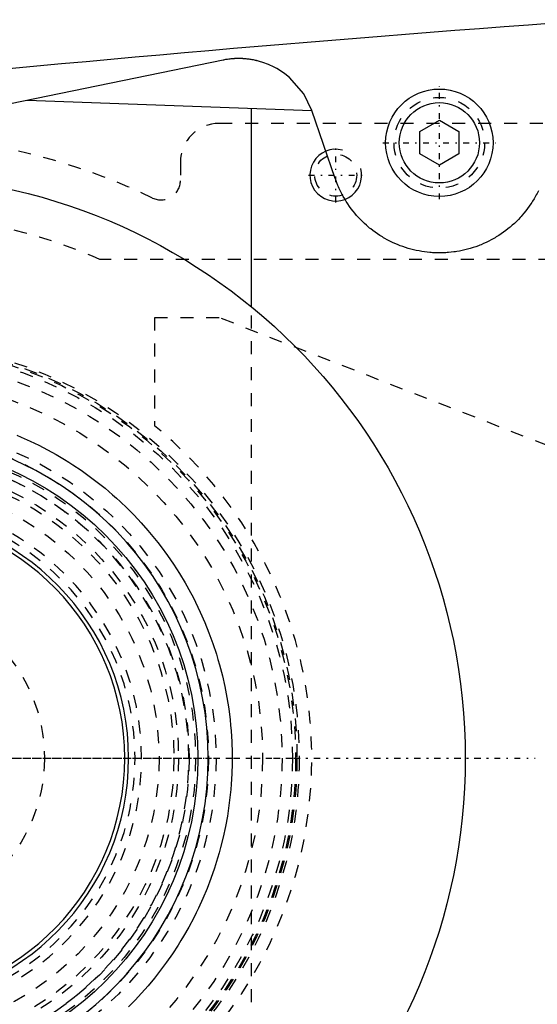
# Model space of a CAD drawing. Extents: x -702 to 168, y -90 to 90.
# Tile 5 of 14: x -639 to -599, y -19 to 57. Entities that reach past the tile are written whole.
import ezdxf

# ---------------------------------------------------------------- set-up
doc = ezdxf.new("R2010")
doc.units = 0
doc.linetypes.add('CENTER', pattern=[1.5, 0.45, -0.5, 0.05, -0.5])
doc.linetypes.add('DASHED', pattern=[2, 1, -1])
for name, color, linetype in [('AM_0', 7, 'CONTINUOUS'), ('AM_10', 7, 'CONTINUOUS'), ('AM_3', 7, 'DASHED'), ('AM_7', 7, 'CENTER')]:
    doc.layers.add(name, color=color, linetype=linetype)

msp = doc.modelspace()

# ---------------------------------------------------------------- linework, layer by layer
at = {"layer": 'AM_0', "color": 7, "linetype": 'CONTINUOUS'}
for p, q in [((-623.705, 53.878), (-659.538, 46.532)), ((-638.831, 50.777), (-616.839, 49.987)), ((-621.5, 34.825), (-621.5, 50.13)), ((-615.041, 44.743), (-616.839, 49.987)), ((-608.5, 48.366), (-607, 49.232)), ((-607, 49.232), (-605.5, 48.366)), ((-608.5, 46.634), (-608.5, 48.366)), ((-605.5, 48.366), (-605.5, 46.634)), ((-607, 45.768), (-608.5, 46.634)), ((-605.5, 46.634), (-607, 45.768))]:
    msp.add_line(p, q, dxfattribs=at)
for points in [[(-616.839, 49.987, 0), (-617.471, 51.272, 0), (-618.567, 52.531, 0), (-618.94, 52.83, 0), (-619.336, 53.098, 0), (-619.542, 53.22, 0), (-619.752, 53.334, 0), (-620.186, 53.536, 0), (-620.634, 53.703, 0), (-620.902, 53.783, 0), (-620.979, 53.804, 0), (-621.056, 53.824, 0), (-621.095, 53.833, 0), (-621.133, 53.842, 0), (-621.211, 53.86, 0), (-621.289, 53.877, 0), (-621.367, 53.892, 0), (-621.446, 53.907, 0), (-621.524, 53.92, 0), (-621.564, 53.927, 0), (-621.603, 53.933, 0), (-621.682, 53.944, 0), (-621.761, 53.954, 0), (-621.84, 53.964, 0), (-621.92, 53.972, 0), (-621.966, 53.976, 0), (-621.979, 53.977, 0), (-621.992, 53.978, 0), (-621.999, 53.979, 0), (-622.006, 53.98, 0), (-622.019, 53.981, 0), (-622.032, 53.982, 0), (-622.039, 53.982, 0), (-622.045, 53.983, 0), (-622.059, 53.984, 0), (-622.072, 53.985, 0), (-622.079, 53.985, 0), (-622.085, 53.986, 0), (-622.099, 53.987, 0), (-622.112, 53.987, 0), (-622.125, 53.988, 0), (-622.138, 53.989, 0), (-622.152, 53.99, 0), (-622.158, 53.99, 0), (-622.165, 53.991, 0), (-622.178, 53.991, 0), (-622.191, 53.992, 0), (-622.205, 53.993, 0), (-622.218, 53.993, 0), (-622.231, 53.994, 0), (-622.238, 53.994, 0), (-622.244, 53.995, 0), (-622.258, 53.995, 0), (-622.271, 53.996, 0), (-622.278, 53.996, 0), (-622.284, 53.996, 0), (-622.298, 53.997, 0), (-622.311, 53.997, 0), (-622.318, 53.997, 0), (-622.324, 53.997, 0), (-622.337, 53.998, 0), (-622.351, 53.998, 0), (-622.364, 53.998, 0), (-622.377, 53.999, 0), (-622.391, 53.999, 0), (-622.397, 53.999, 0), (-622.404, 53.999, 0), (-622.417, 53.999, 0), (-622.43, 54, 0), (-622.444, 54, 0), (-622.457, 54, 0), (-622.47, 54, 0), (-622.477, 54, 0), (-622.484, 54, 0), (-622.497, 54, 0), (-622.51, 54, 0), (-622.517, 54, 0), (-622.524, 54, 0), (-622.537, 54, 0), (-622.55, 54, 0), (-622.557, 54, 0), (-622.563, 54, 0), (-622.577, 54, 0), (-622.59, 53.999, 0), (-622.603, 53.999, 0), (-622.617, 53.999, 0), (-622.63, 53.999, 0), (-622.636, 53.998, 0), (-622.643, 53.998, 0), (-622.656, 53.998, 0), (-622.67, 53.998, 0), (-622.683, 53.997, 0), (-622.696, 53.997, 0), (-622.71, 53.996, 0), (-622.716, 53.996, 0), (-622.723, 53.996, 0), (-622.736, 53.995, 0), (-622.749, 53.995, 0), (-622.763, 53.994, 0), (-622.776, 53.994, 0), (-622.789, 53.993, 0), (-622.796, 53.993, 0), (-622.803, 53.992, 0), (-622.816, 53.992, 0), (-622.829, 53.991, 0), (-622.842, 53.99, 0), (-622.856, 53.989, 0), (-622.869, 53.989, 0), (-622.876, 53.988, 0), (-622.882, 53.988, 0), (-622.895, 53.987, 0), (-622.909, 53.986, 0), (-622.922, 53.985, 0), (-622.935, 53.984, 0), (-622.948, 53.983, 0), (-622.955, 53.983, 0), (-622.962, 53.982, 0), (-622.975, 53.981, 0), (-622.988, 53.98, 0), (-622.995, 53.98, 0), (-623.001, 53.979, 0), (-623.015, 53.978, 0), (-623.028, 53.977, 0), (-623.035, 53.976, 0), (-623.041, 53.976, 0), (-623.054, 53.974, 0), (-623.068, 53.973, 0), (-623.114, 53.969, 0), (-623.193, 53.96, 0), (-623.272, 53.95, 0), (-623.351, 53.939, 0), (-623.43, 53.927, 0), (-623.47, 53.921, 0), (-623.509, 53.915, 0), (-623.587, 53.901, 0), (-623.666, 53.886, 0), (-623.705, 53.878, 0)], [(-599.352, 43.791, 0), (-599.456, 43.583, 0), (-599.511, 43.48, 0), (-599.566, 43.378, 0), (-599.681, 43.177, 0), (-599.801, 42.981, 0), (-599.862, 42.884, 0), (-599.925, 42.789, 0), (-600.054, 42.601, 0), (-600.186, 42.418, 0), (-600.323, 42.241, 0), (-600.462, 42.068, 0), (-600.605, 41.901, 0), (-600.677, 41.819, 0), (-600.75, 41.739, 0), (-600.898, 41.582, 0), (-601.05, 41.43, 0), (-601.206, 41.281, 0), (-601.366, 41.135, 0), (-601.531, 40.993, 0), (-601.615, 40.923, 0), (-601.7, 40.855, 0), (-601.873, 40.72, 0), (-602.05, 40.59, 0), (-602.23, 40.464, 0), (-602.414, 40.343, 0), (-602.602, 40.227, 0), (-602.696, 40.17, 0), (-602.792, 40.115, 0), (-602.985, 40.008, 0), (-603.181, 39.906, 0), (-603.379, 39.81, 0), (-603.579, 39.719, 0), (-603.782, 39.633, 0), (-603.884, 39.592, 0), (-603.986, 39.552, 0), (-604.192, 39.477, 0), (-604.399, 39.408, 0), (-604.608, 39.344, 0), (-604.817, 39.285, 0), (-605.027, 39.232, 0), (-605.132, 39.208, 0), (-605.238, 39.185, 0), (-605.448, 39.143, 0), (-605.659, 39.106, 0), (-605.764, 39.09, 0), (-605.869, 39.076, 0), (-606.079, 39.05, 0), (-606.288, 39.03, 0), (-606.392, 39.022, 0), (-606.496, 39.015, 0), (-606.702, 39.005, 0), (-606.907, 39.001, 0), (-607.111, 39.001, 0), (-607.316, 39.006, 0), (-607.522, 39.016, 0), (-607.626, 39.023, 0), (-607.73, 39.031, 0), (-607.939, 39.052, 0), (-608.148, 39.078, 0), (-608.358, 39.109, 0), (-608.568, 39.146, 0), (-608.778, 39.188, 0), (-608.883, 39.211, 0), (-608.988, 39.236, 0), (-609.197, 39.289, 0), (-609.406, 39.348, 0), (-609.613, 39.412, 0), (-609.82, 39.481, 0), (-610.025, 39.556, 0), (-610.126, 39.596, 0), (-610.228, 39.637, 0), (-610.429, 39.722, 0), (-610.629, 39.813, 0), (-610.826, 39.91, 0), (-611.021, 40.011, 0), (-611.213, 40.117, 0), (-611.308, 40.172, 0), (-611.402, 40.229, 0), (-611.588, 40.344, 0), (-611.771, 40.465, 0), (-611.95, 40.59, 0), (-612.126, 40.72, 0), (-612.298, 40.853, 0), (-612.383, 40.921, 0), (-612.466, 40.991, 0), (-612.63, 41.132, 0), (-612.79, 41.277, 0), (-612.868, 41.351, 0), (-612.945, 41.425, 0), (-613.096, 41.577, 0), (-613.243, 41.732, 0), (-613.316, 41.812, 0), (-613.388, 41.893, 0), (-613.53, 42.059, 0), (-613.669, 42.23, 0), (-613.805, 42.407, 0), (-613.937, 42.588, 0), (-614.066, 42.775, 0), (-614.128, 42.87, 0), (-614.19, 42.966, 0), (-614.309, 43.161, 0), (-614.424, 43.361, 0), (-614.534, 43.565, 0), (-614.639, 43.772, 0), (-614.738, 43.983, 0), (-614.786, 44.089, 0), (-614.832, 44.196, 0), (-614.92, 44.413, 0), (-615.002, 44.633, 0), (-615.041, 44.743, 0)]]:
    msp.add_polyline3d(points, dxfattribs=at)
for centre, radius in [((-607, 47.5), 4.15), ((-607, 47.5), 3.1), ((-650, 0), 45), ((-650, 0), 24.35)]:
    msp.add_circle(centre, radius, dxfattribs=at)
for centre, radius, start, end in [((-452.416, -1937.954), 2000, 94.070926, 95.817889), ((-650, 0), 25.15, 194.02764, 165.97236), ((-650, 0), 19, 182.26226, 177.73774), ((-650, 0), 18.7, 182.29858, 177.70142)]:
    msp.add_arc(centre, radius, start, end, dxfattribs=at)
at = {"layer": 'AM_10', "color": 7, "linetype": 'CONTINUOUS'}
msp.add_arc((-615, 45), 2, 75, 15, dxfattribs=at)
at = {"layer": 'AM_3', "color": 6, "linetype": 'DASHED'}
for p, q in [((-525, 49), (-624, 49)), ((-627, 46), (-627, 44.587)), ((-550.341, 38.5), (-633.215, 38.5)), ((-621.5, -34.825), (-621.5, 34.825)), ((-629, 34), (-629, 25.65)), ((-624, 34), (-629, 34)), ((-572.559, 13.979), (-624, 34))]:
    msp.add_line(p, q, dxfattribs=at)
for points in [[(-639.632, 24.93, 0), (-639.289, 24.785, 0), (-638.608, 24.479, 0), (-637.932, 24.153, 0), (-637.262, 23.806, 0), (-636.599, 23.439, 0), (-635.944, 23.053, 0), (-635.62, 22.852, 0), (-635.298, 22.646, 0), (-634.662, 22.22, 0), (-634.037, 21.776, 0), (-633.424, 21.313, 0), (-632.824, 20.832, 0), (-632.237, 20.334, 0), (-631.949, 20.079, 0), (-631.665, 19.82, 0), (-631.108, 19.29, 0), (-630.565, 18.743, 0), (-630.03, 18.172, 0), (-629.505, 17.577, 0), (-628.99, 16.958, 0), (-628.737, 16.64, 0), (-628.488, 16.317, 0), (-628.001, 15.654, 0), (-627.529, 14.969, 0), (-627.3, 14.619, 0), (-627.076, 14.264, 0), (-626.641, 13.541, 0), (-626.226, 12.799, 0), (-626.027, 12.421, 0), (-625.833, 12.04, 0), (-625.462, 11.265, 0), (-625.116, 10.477, 0), (-624.793, 9.675, 0), (-624.496, 8.862, 0), (-624.224, 8.037, 0), (-624.098, 7.622, 0), (-623.979, 7.204, 0), (-623.761, 6.364, 0), (-623.57, 5.518, 0), (-623.407, 4.669, 0), (-623.271, 3.816, 0), (-623.163, 2.964, 0), (-623.12, 2.538, 0), (-623.083, 2.112, 0), (-623.03, 1.263, 0), (-623.003, 0.42, 0), (-623, 0, 0)], [(-623, 0, 0), (-623.003, -0.401, 0), (-623.027, -1.208, 0), (-623.076, -2.02, 0), (-623.109, -2.427, 0), (-623.149, -2.835, 0), (-623.248, -3.652, 0), (-623.373, -4.47, 0), (-623.522, -5.286, 0), (-623.698, -6.099, 0), (-623.898, -6.907, 0), (-624.008, -7.309, 0), (-624.124, -7.71, 0), (-624.374, -8.504, 0), (-624.648, -9.29, 0), (-624.946, -10.064, 0), (-625.266, -10.828, 0), (-625.608, -11.578, 0), (-625.788, -11.948, 0), (-625.972, -12.314, 0), (-626.355, -13.035, 0), (-626.758, -13.74, 0), (-626.966, -14.086, 0), (-627.178, -14.427, 0), (-627.614, -15.096, 0), (-628.066, -15.745, 0), (-628.297, -16.062, 0), (-628.531, -16.373, 0), (-629.008, -16.981, 0), (-629.496, -17.567, 0), (-629.993, -18.13, 0), (-630.497, -18.672, 0), (-631.016, -19.199, 0)]]:
    msp.add_polyline3d(points, dxfattribs=at)
for centre, radius in [((-607, 47.5), 3.5), ((-615, 45), 1.621), ((-650, 0), 32.175), ((-650, 0), 32), ((-650, 0), 31.9), ((-650, 0), 31.65), ((-650, 0), 30.85), ((-650, 0), 29.35), ((-650, 0), 25.75), ((-650, 0), 25.175), ((-650, 0), 24.175), ((-650, 0), 23.675), ((-650, 0), 22.85), ((-650, 0), 22.5), ((-650, 0), 21.35), ((-650, 0), 12.5)]:
    msp.add_circle(centre, radius, dxfattribs=at)
for centre, radius, start, end in [((-624, 46), 3, 90, 180), ((-650, 0), 48, 64.25648, 295.74352), ((-628.5, 44.587), 1.5, 244.25648, 0), ((-650, 0), 42, 66.44354, 79.99061), ((-650, 0), 33.15, 309.30765, 50.69235), ((-650, 0), 23.65, 195.40781, 164.59219), ((-650, 0), 20, 182.1491, 177.8509), ((-650, 0), 19.5, 182.20423, 177.79577)]:
    msp.add_arc(centre, radius, start, end, dxfattribs=at)
at = {"layer": 'AM_7', "color": 4, "linetype": 'CENTER'}
for p, q in [((-607, 43.143), (-607, 51.857)), ((-611.357, 47.5), (-602.643, 47.5)), ((-615, 42.9), (-615, 47.1)), ((-617.1, 45), (-612.9, 45)), ((-700.4, 0), (-599.6, 0)), ((-697.25, 0), (-602.75, 0)), ((-682.392, 0), (-617.608, 0)), ((-675.384, 0), (-624.616, 0)), ((-674.832, 0), (-625.168, 0)), ((-671, 0), (-629, 0))]:
    msp.add_line(p, q, dxfattribs=at)

doc.saveas('drawing.dxf')
